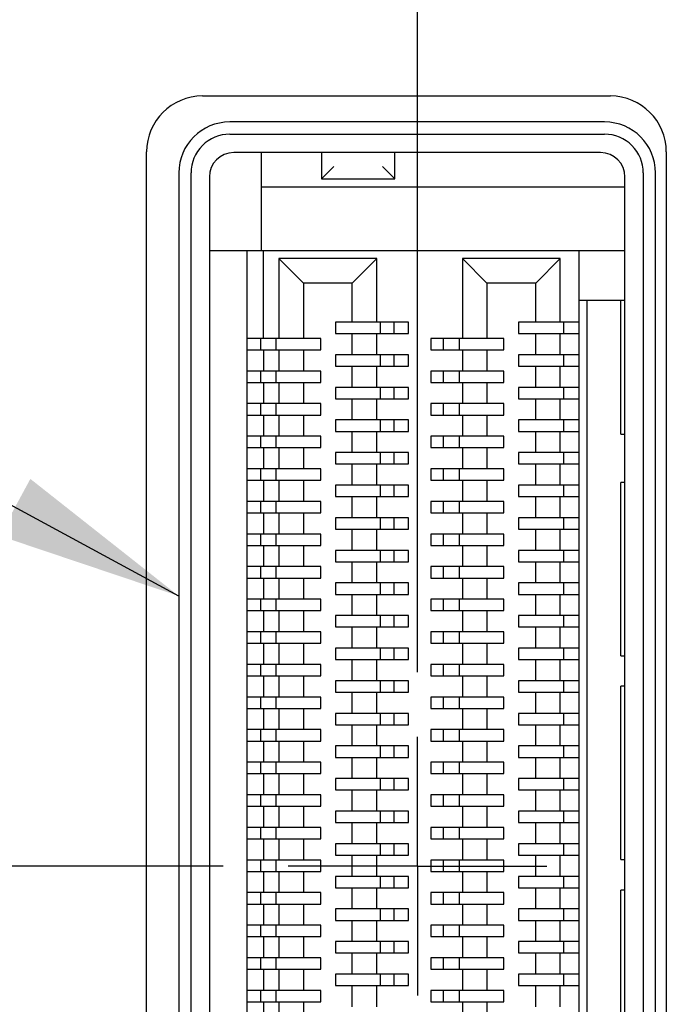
# Model space of a CAD drawing. Header units: inches. Extents: x 0.2 to 16.8, y 0.2 to 10.8.
# Tile 7 of 17: x 8.768 to 9.393, y 5.543 to 6.494. Entities that reach past the tile are written whole.
import ezdxf

# ---------------------------------------------------------------- set-up
doc = ezdxf.new("R2010")
doc.units = ezdxf.units.IN
doc.header["$LTSCALE"] = 0.935
doc.header["$MEASUREMENT"] = 0
doc.linetypes.add('CENTER', pattern=[0.6, 0.375, -0.075, 0.075, -0.075])
doc.layers.get('0').update_dxf_attribs({"linetype": 'CONTINUOUS'})
for name, color, linetype in [('02___PRT_ALL_AXES', 7, 'CONTINUOUS'), ('DETAIL', 7, 'CONTINUOUS'), ('DIMENSIONS', 7, 'CONTINUOUS')]:
    doc.layers.add(name, color=color, linetype=linetype)
doc.styles.get("Standard").update_dxf_attribs({"font": 'txt', "width": 0.8})
doc.dimstyles.new('DIMSTYLE_1', dxfattribs={"dimtxt": 0.125, "dimasz": 0.18, "dimexe": 0.18, "dimexo": 0.0625, "dimgap": 0.09, "dimtad": 0, "dimtih": 1, "dimtoh": 1, "dimdec": 3, "dimzin": 4, "dimdsep": 46, "dimtxsty": 'STANDARD', "dimblk": '_FILLED', "dimblk1": '_FILLED', "dimblk2": '_FILLED', "dimcen": 0.09, "dimadec": 0, "dimazin": 0, "dimtp": 0.01, "dimtm": 0.01, "dimtfac": 1, "dimtdec": 3, "dimtofl": 0, "dimtmove": 0, "dimatfit": 3, "dimldrblk": '_FILLED', "dimfxl": 1, "dimtolj": 1, "dimtzin": 4, "dimarcsym": 0})
doc.dimstyles.get("Standard").update_dxf_attribs({"dimtxt": 0.125, "dimasz": 0.18, "dimexe": 0.18, "dimexo": 0.0625, "dimgap": 0.09, "dimtad": 0, "dimtih": 1, "dimtoh": 1, "dimdec": 3, "dimzin": 4, "dimdsep": 46, "dimtxsty": 'STANDARD', "dimblk": '_FILLED', "dimblk1": '_FILLED', "dimblk2": '_FILLED', "dimcen": 0.09, "dimadec": 0, "dimazin": 0, "dimtol": 1, "dimtp": 0.01, "dimtm": 0.01, "dimtfac": 1, "dimtdec": 3, "dimtofl": 0, "dimtmove": 0, "dimatfit": 3, "dimldrblk": '_FILLED', "dimfxl": 1, "dimtolj": 1, "dimtzin": 4, "dimarcsym": 0})

# ---------------------------------------------------------------- blocks, each defined once
blk = doc.blocks.new('*D0')
at = {"layer": 'DIMENSIONS', "color": 2, "linetype": 'CONTINUOUS'}
blk.add_line((9.15223, 5.86412), (9.15223, 8.77222), dxfattribs=at)
at = {"layer": 'DIMENSIONS', "color": 2, "linetype": 'CONTINUOUS', "insert": (9.08973, 8.83472), "char_height": 0.125, "width": 1.125, "attachment_point": 1, "rotation": 90, "line_spacing_factor": 0.9}
blk.add_mtext('.361{\\Ftxt.shx;\\W1.000000;\\H0.125000; }[9.16]', dxfattribs=at)
blk = doc.blocks.new('_FILLED')
at = {"color": 0, "linetype": 'BYBLOCK'}
blk.add_solid([(0, 0), (-1, 0.1736), (-1, -0.1736)], dxfattribs=at)
blk = doc.blocks.new('*D5')
at = {"layer": 'DIMENSIONS', "color": 2, "linetype": 'CONTINUOUS'}
blk.add_line((8.9647, 5.67659), (7.81211, 5.67659), dxfattribs=at)
at = {"layer": 'DIMENSIONS', "color": 2, "linetype": 'CONTINUOUS', "insert": (7.74961, 5.73909), "char_height": 0.125, "width": 1.325, "attachment_point": 3, "line_spacing_factor": 0.9}
blk.add_mtext('2.288{\\Ftxt.shx;\\W1.000000;\\H0.125000; }[58.12]', dxfattribs=at)

msp = doc.modelspace()

# ---------------------------------------------------------------- linework, layer by layer
at = {"color": 7, "linetype": 'CONTINUOUS'}
for p, q in [((8.94461, 6.42072), (9.33861, 6.42072)), ((9.33302, 6.39559), (8.97093, 6.39559)), ((8.97093, 6.38378), (9.33302, 6.38378)), ((8.89061, 4.98772), (8.89061, 6.36672)), ((9.32908, 6.36606), (8.97487, 6.36606)), ((9.00164, 6.2715), (9.00164, 6.36606)), ((9.05951, 6.36606), (9.05951, 6.34067)), ((9.13038, 6.34067), (9.13038, 6.36606)), ((9.39261, 6.36672), (9.39261, 4.98772)), ((8.92172, 6.34638), (8.92172, 5.00764)), ((8.93353, 5.00764), (8.93353, 6.34638)), ((9.05951, 6.34067), (9.07132, 6.35248)), ((9.11857, 6.35248), (9.13038, 6.34067)), ((9.37042, 6.34638), (9.37042, 5.00764)), ((9.38223, 5.00764), (9.38223, 6.34638)), ((8.95124, 6.34244), (8.95124, 5.01157)), ((9.05951, 6.34067), (9.13038, 6.34067)), ((9.3527, 5.01157), (9.3527, 6.34244)), ((9.3527, 6.33252), (9.00164, 6.33252)), ((8.95124, 6.2715), (9.3527, 6.2715)), ((8.98774, 5.08252), (8.98774, 6.2715)), ((9.00349, 6.18646), (9.00349, 6.2715)), ((9.30821, 6.2715), (9.30821, 5.08252)), ((9.01845, 6.26362), (9.01845, 6.18646)), ((9.04207, 6.24), (9.01845, 6.26362)), ((9.11294, 6.26362), (9.01845, 6.26362)), ((9.08931, 6.24), (9.11294, 6.26362)), ((9.11294, 6.2022), (9.11294, 6.26362)), ((9.19561, 6.26362), (9.19561, 6.18646)), ((9.21924, 6.24), (9.19561, 6.26362)), ((9.2901, 6.26362), (9.19561, 6.26362)), ((9.26648, 6.24), (9.2901, 6.26362)), ((9.2901, 6.2022), (9.2901, 6.26362)), ((9.04207, 6.24), (9.04207, 6.18646)), ((9.08931, 6.24), (9.04207, 6.24)), ((9.08931, 6.2022), (9.08931, 6.24)), ((9.21924, 6.24), (9.21924, 6.18646)), ((9.26648, 6.24), (9.21924, 6.24)), ((9.26648, 6.2022), (9.26648, 6.24)), ((9.3527, 6.22327), (9.30821, 6.22327)), ((9.31609, 5.13075), (9.31609, 6.22327)), ((9.34876, 6.09413), (9.34876, 6.22327)), ((9.07317, 6.2022), (9.07317, 6.19118)), ((9.14365, 6.2022), (9.07317, 6.2022)), ((9.11648, 6.19118), (9.11648, 6.2022)), ((9.12987, 6.19118), (9.12987, 6.2022)), ((9.14365, 6.19118), (9.14365, 6.2022)), ((9.24994, 6.2022), (9.24994, 6.19118)), ((9.30821, 6.2022), (9.24994, 6.2022)), ((9.29325, 6.2022), (9.29325, 6.19118)), ((9.059, 6.18646), (8.98774, 6.18646)), ((9.00073, 6.18646), (9.00073, 6.17543)), ((9.01569, 6.17543), (9.01569, 6.18646)), ((9.059, 6.17543), (9.059, 6.18646)), ((9.07317, 6.19118), (9.14365, 6.19118)), ((9.08931, 6.17071), (9.08931, 6.19118)), ((9.11294, 6.17071), (9.11294, 6.19118)), ((9.1653, 6.18646), (9.1653, 6.17543)), ((9.23577, 6.18646), (9.1653, 6.18646)), ((9.1775, 6.17543), (9.1775, 6.18646)), ((9.19286, 6.17543), (9.19286, 6.18646)), ((9.23577, 6.17543), (9.23577, 6.18646)), ((9.24994, 6.19118), (9.30821, 6.19118)), ((9.26648, 6.17071), (9.26648, 6.19118)), ((9.2901, 6.17071), (9.2901, 6.19118)), ((8.98774, 6.17543), (9.059, 6.17543)), ((9.00349, 6.17543), (9.00349, 6.15496)), ((9.01845, 6.17543), (9.01845, 6.15496)), ((9.04207, 6.17543), (9.04207, 6.15496)), ((9.1653, 6.17543), (9.23577, 6.17543)), ((9.19561, 6.17543), (9.19561, 6.15496)), ((9.21924, 6.17543), (9.21924, 6.15496)), ((9.07317, 6.17071), (9.07317, 6.15968)), ((9.14365, 6.17071), (9.07317, 6.17071)), ((9.11648, 6.15968), (9.11648, 6.17071)), ((9.12987, 6.15968), (9.12987, 6.17071)), ((9.14365, 6.15968), (9.14365, 6.17071)), ((9.24994, 6.17071), (9.24994, 6.15968)), ((9.30821, 6.17071), (9.24994, 6.17071)), ((9.29325, 6.17071), (9.29325, 6.15968)), ((9.059, 6.15496), (8.98774, 6.15496)), ((9.00073, 6.15496), (9.00073, 6.14394)), ((9.01569, 6.14394), (9.01569, 6.15496)), ((9.059, 6.14394), (9.059, 6.15496)), ((9.07317, 6.15968), (9.14365, 6.15968)), ((9.08931, 6.13921), (9.08931, 6.15968)), ((9.11294, 6.13921), (9.11294, 6.15968)), ((9.1653, 6.15496), (9.1653, 6.14394)), ((9.23577, 6.15496), (9.1653, 6.15496)), ((9.1775, 6.14394), (9.1775, 6.15496)), ((9.19286, 6.14394), (9.19286, 6.15496)), ((9.23577, 6.14394), (9.23577, 6.15496)), ((9.24994, 6.15968), (9.30821, 6.15968)), ((9.26648, 6.13921), (9.26648, 6.15968)), ((9.2901, 6.13921), (9.2901, 6.15968)), ((8.98774, 6.14394), (9.059, 6.14394)), ((9.00349, 6.14394), (9.00349, 6.12346)), ((9.01845, 6.14394), (9.01845, 6.12346)), ((9.04207, 6.14394), (9.04207, 6.12346)), ((9.07317, 6.13921), (9.07317, 6.12819)), ((9.14365, 6.13921), (9.07317, 6.13921)), ((9.11648, 6.12819), (9.11648, 6.13921)), ((9.12987, 6.12819), (9.12987, 6.13921)), ((9.14365, 6.12819), (9.14365, 6.13921)), ((9.1653, 6.14394), (9.23577, 6.14394)), ((9.19561, 6.14394), (9.19561, 6.12346)), ((9.21924, 6.14394), (9.21924, 6.12346)), ((9.24994, 6.13921), (9.24994, 6.12819)), ((9.30821, 6.13921), (9.24994, 6.13921)), ((9.29325, 6.13921), (9.29325, 6.12819)), ((9.07317, 6.12819), (9.14365, 6.12819)), ((9.08931, 6.10772), (9.08931, 6.12819)), ((9.11294, 6.10772), (9.11294, 6.12819)), ((9.24994, 6.12819), (9.30821, 6.12819)), ((9.26648, 6.10772), (9.26648, 6.12819)), ((9.2901, 6.10772), (9.2901, 6.12819)), ((9.059, 6.12346), (8.98774, 6.12346)), ((9.00073, 6.12346), (9.00073, 6.11244)), ((9.01569, 6.11244), (9.01569, 6.12346)), ((9.059, 6.11244), (9.059, 6.12346)), ((9.1653, 6.12346), (9.1653, 6.11244)), ((9.23577, 6.12346), (9.1653, 6.12346)), ((9.1775, 6.11244), (9.1775, 6.12346)), ((9.19286, 6.11244), (9.19286, 6.12346)), ((9.23577, 6.11244), (9.23577, 6.12346)), ((8.98774, 6.11244), (9.059, 6.11244)), ((9.00349, 6.11244), (9.00349, 6.09197)), ((9.01845, 6.11244), (9.01845, 6.09197)), ((9.04207, 6.11244), (9.04207, 6.09197)), ((9.07317, 6.10772), (9.07317, 6.09669)), ((9.14365, 6.10772), (9.07317, 6.10772)), ((9.11648, 6.09669), (9.11648, 6.10772)), ((9.12987, 6.09669), (9.12987, 6.10772)), ((9.14365, 6.09669), (9.14365, 6.10772)), ((9.1653, 6.11244), (9.23577, 6.11244)), ((9.19561, 6.11244), (9.19561, 6.09197)), ((9.21924, 6.11244), (9.21924, 6.09197)), ((9.24994, 6.10772), (9.24994, 6.09669)), ((9.30821, 6.10772), (9.24994, 6.10772)), ((9.29325, 6.10772), (9.29325, 6.09669)), ((9.059, 6.09197), (8.98774, 6.09197)), ((9.00073, 6.09197), (9.00073, 6.08094)), ((9.01569, 6.08094), (9.01569, 6.09197)), ((9.059, 6.08094), (9.059, 6.09197)), ((9.07317, 6.09669), (9.14365, 6.09669)), ((9.08931, 6.07622), (9.08931, 6.09669)), ((9.11294, 6.07622), (9.11294, 6.09669)), ((9.1653, 6.09197), (9.1653, 6.08094)), ((9.23577, 6.09197), (9.1653, 6.09197)), ((9.1775, 6.08094), (9.1775, 6.09197)), ((9.19286, 6.08094), (9.19286, 6.09197)), ((9.23577, 6.08094), (9.23577, 6.09197)), ((9.24994, 6.09669), (9.30821, 6.09669)), ((9.26648, 6.07622), (9.26648, 6.09669)), ((9.2901, 6.07622), (9.2901, 6.09669)), ((9.34876, 6.09413), (9.3527, 6.09413)), ((8.98774, 6.08094), (9.059, 6.08094)), ((9.00349, 6.08094), (9.00349, 6.06047)), ((9.01845, 6.08094), (9.01845, 6.06047)), ((9.04207, 6.08094), (9.04207, 6.06047)), ((9.1653, 6.08094), (9.23577, 6.08094)), ((9.19561, 6.08094), (9.19561, 6.06047)), ((9.21924, 6.08094), (9.21924, 6.06047)), ((9.07317, 6.07622), (9.07317, 6.0652)), ((9.14365, 6.07622), (9.07317, 6.07622)), ((9.11648, 6.0652), (9.11648, 6.07622)), ((9.12987, 6.0652), (9.12987, 6.07622)), ((9.14365, 6.0652), (9.14365, 6.07622)), ((9.24994, 6.07622), (9.24994, 6.0652)), ((9.30821, 6.07622), (9.24994, 6.07622)), ((9.29325, 6.07622), (9.29325, 6.0652)), ((9.059, 6.06047), (8.98774, 6.06047)), ((9.00073, 6.06047), (9.00073, 6.04945)), ((9.01569, 6.04945), (9.01569, 6.06047)), ((9.059, 6.04945), (9.059, 6.06047)), ((9.07317, 6.0652), (9.14365, 6.0652)), ((9.08931, 6.04472), (9.08931, 6.0652)), ((9.11294, 6.04472), (9.11294, 6.0652)), ((9.1653, 6.06047), (9.1653, 6.04945)), ((9.23577, 6.06047), (9.1653, 6.06047)), ((9.1775, 6.04945), (9.1775, 6.06047)), ((9.19286, 6.04945), (9.19286, 6.06047)), ((9.23577, 6.04945), (9.23577, 6.06047)), ((9.24994, 6.0652), (9.30821, 6.0652)), ((9.26648, 6.04472), (9.26648, 6.0652)), ((9.2901, 6.04472), (9.2901, 6.0652)), ((8.98774, 6.04945), (9.059, 6.04945)), ((9.00349, 6.04945), (9.00349, 6.02898)), ((9.01845, 6.04945), (9.01845, 6.02898)), ((9.04207, 6.04945), (9.04207, 6.02898)), ((9.07317, 6.04472), (9.07317, 6.0337)), ((9.14365, 6.04472), (9.07317, 6.04472)), ((9.11648, 6.0337), (9.11648, 6.04472)), ((9.12987, 6.0337), (9.12987, 6.04472)), ((9.14365, 6.0337), (9.14365, 6.04472)), ((9.1653, 6.04945), (9.23577, 6.04945)), ((9.19561, 6.04945), (9.19561, 6.02898)), ((9.21924, 6.04945), (9.21924, 6.02898)), ((9.24994, 6.04472), (9.24994, 6.0337)), ((9.30821, 6.04472), (9.24994, 6.04472)), ((9.29325, 6.04472), (9.29325, 6.0337)), ((9.34876, 5.87996), (9.34876, 6.04728)), ((9.3527, 6.04728), (9.34876, 6.04728)), ((9.07317, 6.0337), (9.14365, 6.0337)), ((9.08931, 6.01323), (9.08931, 6.0337)), ((9.11294, 6.01323), (9.11294, 6.0337)), ((9.24994, 6.0337), (9.30821, 6.0337)), ((9.26648, 6.01323), (9.26648, 6.0337)), ((9.2901, 6.01323), (9.2901, 6.0337)), ((9.059, 6.02898), (8.98774, 6.02898)), ((9.00073, 6.02898), (9.00073, 6.01795)), ((9.01569, 6.01795), (9.01569, 6.02898)), ((9.059, 6.01795), (9.059, 6.02898)), ((9.1653, 6.02898), (9.1653, 6.01795)), ((9.23577, 6.02898), (9.1653, 6.02898)), ((9.1775, 6.01795), (9.1775, 6.02898)), ((9.19286, 6.01795), (9.19286, 6.02898)), ((9.23577, 6.01795), (9.23577, 6.02898)), ((8.98774, 6.01795), (9.059, 6.01795)), ((9.00349, 6.01795), (9.00349, 5.99748)), ((9.01845, 6.01795), (9.01845, 5.99748)), ((9.04207, 6.01795), (9.04207, 5.99748)), ((9.07317, 6.01323), (9.07317, 6.0022)), ((9.14365, 6.01323), (9.07317, 6.01323)), ((9.11648, 6.0022), (9.11648, 6.01323)), ((9.12987, 6.0022), (9.12987, 6.01323)), ((9.14365, 6.0022), (9.14365, 6.01323)), ((9.1653, 6.01795), (9.23577, 6.01795)), ((9.19561, 6.01795), (9.19561, 5.99748)), ((9.21924, 6.01795), (9.21924, 5.99748)), ((9.24994, 6.01323), (9.24994, 6.0022)), ((9.30821, 6.01323), (9.24994, 6.01323)), ((9.29325, 6.01323), (9.29325, 6.0022)), ((9.059, 5.99748), (8.98774, 5.99748)), ((9.00073, 5.99748), (9.00073, 5.98646)), ((9.01569, 5.98646), (9.01569, 5.99748)), ((9.059, 5.98646), (9.059, 5.99748)), ((9.07317, 6.0022), (9.14365, 6.0022)), ((9.08931, 5.98173), (9.08931, 6.0022)), ((9.11294, 5.98173), (9.11294, 6.0022)), ((9.1653, 5.99748), (9.1653, 5.98646)), ((9.23577, 5.99748), (9.1653, 5.99748)), ((9.1775, 5.98646), (9.1775, 5.99748)), ((9.19286, 5.98646), (9.19286, 5.99748)), ((9.23577, 5.98646), (9.23577, 5.99748)), ((9.24994, 6.0022), (9.30821, 6.0022)), ((9.26648, 5.98173), (9.26648, 6.0022)), ((9.2901, 5.98173), (9.2901, 6.0022)), ((8.98774, 5.98646), (9.059, 5.98646)), ((9.00349, 5.98646), (9.00349, 5.96598)), ((9.01845, 5.98646), (9.01845, 5.96598)), ((9.04207, 5.98646), (9.04207, 5.96598)), ((9.1653, 5.98646), (9.23577, 5.98646)), ((9.19561, 5.98646), (9.19561, 5.96598)), ((9.21924, 5.98646), (9.21924, 5.96598)), ((9.07317, 5.98173), (9.07317, 5.97071)), ((9.14365, 5.98173), (9.07317, 5.98173)), ((9.11648, 5.97071), (9.11648, 5.98173)), ((9.12987, 5.97071), (9.12987, 5.98173)), ((9.14365, 5.97071), (9.14365, 5.98173)), ((9.24994, 5.98173), (9.24994, 5.97071)), ((9.30821, 5.98173), (9.24994, 5.98173)), ((9.29325, 5.98173), (9.29325, 5.97071)), ((9.059, 5.96598), (8.98774, 5.96598)), ((9.00073, 5.96598), (9.00073, 5.95496)), ((9.01569, 5.95496), (9.01569, 5.96598)), ((9.059, 5.95496), (9.059, 5.96598)), ((9.07317, 5.97071), (9.14365, 5.97071)), ((9.08931, 5.95024), (9.08931, 5.97071)), ((9.11294, 5.95024), (9.11294, 5.97071)), ((9.1653, 5.96598), (9.1653, 5.95496)), ((9.23577, 5.96598), (9.1653, 5.96598)), ((9.1775, 5.95496), (9.1775, 5.96598)), ((9.19286, 5.95496), (9.19286, 5.96598)), ((9.23577, 5.95496), (9.23577, 5.96598)), ((9.24994, 5.97071), (9.30821, 5.97071)), ((9.26648, 5.95024), (9.26648, 5.97071)), ((9.2901, 5.95024), (9.2901, 5.97071)), ((8.98774, 5.95496), (9.059, 5.95496)), ((9.00349, 5.95496), (9.00349, 5.93449)), ((9.01845, 5.95496), (9.01845, 5.93449)), ((9.04207, 5.95496), (9.04207, 5.93449)), ((9.1653, 5.95496), (9.23577, 5.95496)), ((9.19561, 5.95496), (9.19561, 5.93449)), ((9.21924, 5.95496), (9.21924, 5.93449)), ((9.07317, 5.95024), (9.07317, 5.93921)), ((9.14365, 5.95024), (9.07317, 5.95024)), ((9.11648, 5.93921), (9.11648, 5.95024)), ((9.12987, 5.93921), (9.12987, 5.95024)), ((9.14365, 5.93921), (9.14365, 5.95024)), ((9.24994, 5.95024), (9.24994, 5.93921)), ((9.30821, 5.95024), (9.24994, 5.95024)), ((9.29325, 5.95024), (9.29325, 5.93921)), ((9.07317, 5.93921), (9.14365, 5.93921)), ((9.08931, 5.91874), (9.08931, 5.93921)), ((9.11294, 5.91874), (9.11294, 5.93921)), ((9.24994, 5.93921), (9.30821, 5.93921)), ((9.26648, 5.91874), (9.26648, 5.93921)), ((9.2901, 5.91874), (9.2901, 5.93921)), ((9.059, 5.93449), (8.98774, 5.93449)), ((9.00073, 5.93449), (9.00073, 5.92346)), ((9.01569, 5.92346), (9.01569, 5.93449)), ((9.059, 5.92346), (9.059, 5.93449)), ((9.1653, 5.93449), (9.1653, 5.92346)), ((9.23577, 5.93449), (9.1653, 5.93449)), ((9.1775, 5.92346), (9.1775, 5.93449)), ((9.19286, 5.92346), (9.19286, 5.93449)), ((9.23577, 5.92346), (9.23577, 5.93449)), ((8.98774, 5.92346), (9.059, 5.92346)), ((9.00349, 5.92346), (9.00349, 5.90299)), ((9.01845, 5.92346), (9.01845, 5.90299)), ((9.04207, 5.92346), (9.04207, 5.90299)), ((9.07317, 5.91874), (9.07317, 5.90772)), ((9.14365, 5.91874), (9.07317, 5.91874)), ((9.11648, 5.90772), (9.11648, 5.91874)), ((9.12987, 5.90772), (9.12987, 5.91874)), ((9.14365, 5.90772), (9.14365, 5.91874)), ((9.1653, 5.92346), (9.23577, 5.92346)), ((9.19561, 5.92346), (9.19561, 5.90299)), ((9.21924, 5.92346), (9.21924, 5.90299)), ((9.24994, 5.91874), (9.24994, 5.90772)), ((9.30821, 5.91874), (9.24994, 5.91874)), ((9.29325, 5.91874), (9.29325, 5.90772)), ((9.07317, 5.90772), (9.14365, 5.90772)), ((9.08931, 5.88724), (9.08931, 5.90772)), ((9.11294, 5.88724), (9.11294, 5.90772)), ((9.24994, 5.90772), (9.30821, 5.90772)), ((9.26648, 5.88724), (9.26648, 5.90772)), ((9.2901, 5.88724), (9.2901, 5.90772)), ((9.059, 5.90299), (8.98774, 5.90299)), ((9.00073, 5.90299), (9.00073, 5.89197)), ((9.01569, 5.89197), (9.01569, 5.90299)), ((9.059, 5.89197), (9.059, 5.90299)), ((9.1653, 5.90299), (9.1653, 5.89197)), ((9.23577, 5.90299), (9.1653, 5.90299)), ((9.1775, 5.89197), (9.1775, 5.90299)), ((9.19286, 5.89197), (9.19286, 5.90299)), ((9.23577, 5.89197), (9.23577, 5.90299)), ((8.98774, 5.89197), (9.059, 5.89197)), ((9.00349, 5.89197), (9.00349, 5.8715)), ((9.01845, 5.89197), (9.01845, 5.8715)), ((9.04207, 5.89197), (9.04207, 5.8715)), ((9.1653, 5.89197), (9.23577, 5.89197)), ((9.19561, 5.89197), (9.19561, 5.8715)), ((9.21924, 5.89197), (9.21924, 5.8715)), ((9.07317, 5.88724), (9.07317, 5.87622)), ((9.14365, 5.88724), (9.07317, 5.88724)), ((9.11648, 5.87622), (9.11648, 5.88724)), ((9.12987, 5.87622), (9.12987, 5.88724)), ((9.14365, 5.87622), (9.14365, 5.88724)), ((9.24994, 5.88724), (9.24994, 5.87622)), ((9.30821, 5.88724), (9.24994, 5.88724)), ((9.29325, 5.88724), (9.29325, 5.87622)), ((9.34876, 5.87996), (9.3527, 5.87996)), ((9.059, 5.8715), (8.98774, 5.8715)), ((9.00073, 5.8715), (9.00073, 5.86047)), ((9.01569, 5.86047), (9.01569, 5.8715)), ((9.059, 5.86047), (9.059, 5.8715)), ((9.07317, 5.87622), (9.14365, 5.87622)), ((9.08931, 5.85575), (9.08931, 5.87622)), ((9.11294, 5.85575), (9.11294, 5.87622)), ((9.1653, 5.8715), (9.1653, 5.86047)), ((9.23577, 5.8715), (9.1653, 5.8715)), ((9.1775, 5.86047), (9.1775, 5.8715)), ((9.19286, 5.86047), (9.19286, 5.8715)), ((9.23577, 5.86047), (9.23577, 5.8715)), ((9.24994, 5.87622), (9.30821, 5.87622)), ((9.26648, 5.85575), (9.26648, 5.87622)), ((9.2901, 5.85575), (9.2901, 5.87622)), ((8.98774, 5.86047), (9.059, 5.86047)), ((9.00349, 5.86047), (9.00349, 5.84)), ((9.01845, 5.86047), (9.01845, 5.84)), ((9.04207, 5.86047), (9.04207, 5.84)), ((9.1653, 5.86047), (9.23577, 5.86047)), ((9.19561, 5.86047), (9.19561, 5.84)), ((9.21924, 5.86047), (9.21924, 5.84)), ((9.07317, 5.85575), (9.07317, 5.84472)), ((9.14365, 5.85575), (9.07317, 5.85575)), ((9.11648, 5.84472), (9.11648, 5.85575)), ((9.12987, 5.84472), (9.12987, 5.85575)), ((9.14365, 5.84472), (9.14365, 5.85575)), ((9.24994, 5.85575), (9.24994, 5.84472)), ((9.30821, 5.85575), (9.24994, 5.85575)), ((9.29325, 5.85575), (9.29325, 5.84472)), ((9.34876, 5.68311), (9.34876, 5.85043)), ((9.3527, 5.85043), (9.34876, 5.85043)), ((9.07317, 5.84472), (9.14365, 5.84472)), ((9.08931, 5.82425), (9.08931, 5.84472)), ((9.11294, 5.82425), (9.11294, 5.84472)), ((9.24994, 5.84472), (9.30821, 5.84472)), ((9.26648, 5.82425), (9.26648, 5.84472)), ((9.2901, 5.82425), (9.2901, 5.84472)), ((9.059, 5.84), (8.98774, 5.84)), ((9.00073, 5.84), (9.00073, 5.82898)), ((9.01569, 5.82898), (9.01569, 5.84)), ((9.059, 5.82898), (9.059, 5.84)), ((9.1653, 5.84), (9.1653, 5.82898)), ((9.23577, 5.84), (9.1653, 5.84)), ((9.1775, 5.82898), (9.1775, 5.84)), ((9.19286, 5.82898), (9.19286, 5.84)), ((9.23577, 5.82898), (9.23577, 5.84)), ((8.98774, 5.82898), (9.059, 5.82898)), ((9.00349, 5.82898), (9.00349, 5.8085)), ((9.01845, 5.82898), (9.01845, 5.8085)), ((9.04207, 5.82898), (9.04207, 5.8085)), ((9.07317, 5.82425), (9.07317, 5.81323)), ((9.14365, 5.82425), (9.07317, 5.82425)), ((9.11648, 5.81323), (9.11648, 5.82425)), ((9.12987, 5.81323), (9.12987, 5.82425)), ((9.14365, 5.81323), (9.14365, 5.82425)), ((9.1653, 5.82898), (9.23577, 5.82898)), ((9.19561, 5.82898), (9.19561, 5.8085)), ((9.21924, 5.82898), (9.21924, 5.8085)), ((9.24994, 5.82425), (9.24994, 5.81323)), ((9.30821, 5.82425), (9.24994, 5.82425)), ((9.29325, 5.82425), (9.29325, 5.81323)), ((9.07317, 5.81323), (9.14365, 5.81323)), ((9.08931, 5.79276), (9.08931, 5.81323)), ((9.11294, 5.79276), (9.11294, 5.81323)), ((9.24994, 5.81323), (9.30821, 5.81323)), ((9.26648, 5.79276), (9.26648, 5.81323)), ((9.2901, 5.79276), (9.2901, 5.81323)), ((9.059, 5.8085), (8.98774, 5.8085)), ((9.00073, 5.8085), (9.00073, 5.79748)), ((9.01569, 5.79748), (9.01569, 5.8085)), ((9.059, 5.79748), (9.059, 5.8085)), ((9.1653, 5.8085), (9.1653, 5.79748)), ((9.23577, 5.8085), (9.1653, 5.8085)), ((9.1775, 5.79748), (9.1775, 5.8085)), ((9.19286, 5.79748), (9.19286, 5.8085)), ((9.23577, 5.79748), (9.23577, 5.8085)), ((8.98774, 5.79748), (9.059, 5.79748)), ((9.00349, 5.79748), (9.00349, 5.77701)), ((9.01845, 5.79748), (9.01845, 5.77701)), ((9.04207, 5.79748), (9.04207, 5.77701)), ((9.1653, 5.79748), (9.23577, 5.79748)), ((9.19561, 5.79748), (9.19561, 5.77701)), ((9.21924, 5.79748), (9.21924, 5.77701)), ((9.07317, 5.79276), (9.07317, 5.78173)), ((9.14365, 5.79276), (9.07317, 5.79276)), ((9.11648, 5.78173), (9.11648, 5.79276)), ((9.12987, 5.78173), (9.12987, 5.79276)), ((9.14365, 5.78173), (9.14365, 5.79276)), ((9.24994, 5.79276), (9.24994, 5.78173)), ((9.30821, 5.79276), (9.24994, 5.79276)), ((9.29325, 5.79276), (9.29325, 5.78173)), ((9.059, 5.77701), (8.98774, 5.77701)), ((9.00073, 5.77701), (9.00073, 5.76598)), ((9.01569, 5.76598), (9.01569, 5.77701)), ((9.059, 5.76598), (9.059, 5.77701)), ((9.07317, 5.78173), (9.14365, 5.78173)), ((9.08931, 5.76126), (9.08931, 5.78173)), ((9.11294, 5.76126), (9.11294, 5.78173)), ((9.1653, 5.77701), (9.1653, 5.76598)), ((9.23577, 5.77701), (9.1653, 5.77701)), ((9.1775, 5.76598), (9.1775, 5.77701)), ((9.19286, 5.76598), (9.19286, 5.77701)), ((9.23577, 5.76598), (9.23577, 5.77701)), ((9.24994, 5.78173), (9.30821, 5.78173)), ((9.26648, 5.76126), (9.26648, 5.78173)), ((9.2901, 5.76126), (9.2901, 5.78173)), ((8.98774, 5.76598), (9.059, 5.76598)), ((9.00349, 5.76598), (9.00349, 5.74551)), ((9.01845, 5.76598), (9.01845, 5.74551)), ((9.04207, 5.76598), (9.04207, 5.74551)), ((9.1653, 5.76598), (9.23577, 5.76598)), ((9.19561, 5.76598), (9.19561, 5.74551)), ((9.21924, 5.76598), (9.21924, 5.74551)), ((9.07317, 5.76126), (9.07317, 5.75024)), ((9.14365, 5.76126), (9.07317, 5.76126)), ((9.11648, 5.75024), (9.11648, 5.76126)), ((9.12987, 5.75024), (9.12987, 5.76126)), ((9.14365, 5.75024), (9.14365, 5.76126)), ((9.24994, 5.76126), (9.24994, 5.75024)), ((9.30821, 5.76126), (9.24994, 5.76126)), ((9.29325, 5.76126), (9.29325, 5.75024)), ((9.07317, 5.75024), (9.14365, 5.75024)), ((9.08931, 5.72976), (9.08931, 5.75024)), ((9.11294, 5.72976), (9.11294, 5.75024)), ((9.24994, 5.75024), (9.30821, 5.75024)), ((9.26648, 5.72976), (9.26648, 5.75024)), ((9.2901, 5.72976), (9.2901, 5.75024)), ((9.059, 5.74551), (8.98774, 5.74551)), ((9.00073, 5.74551), (9.00073, 5.73449)), ((9.01569, 5.73449), (9.01569, 5.74551)), ((9.059, 5.73449), (9.059, 5.74551)), ((9.1653, 5.74551), (9.1653, 5.73449)), ((9.23577, 5.74551), (9.1653, 5.74551)), ((9.1775, 5.73449), (9.1775, 5.74551)), ((9.19286, 5.73449), (9.19286, 5.74551)), ((9.23577, 5.73449), (9.23577, 5.74551)), ((8.98774, 5.73449), (9.059, 5.73449)), ((9.00349, 5.73449), (9.00349, 5.71402)), ((9.01845, 5.73449), (9.01845, 5.71402)), ((9.04207, 5.73449), (9.04207, 5.71402)), ((9.07317, 5.72976), (9.07317, 5.71874)), ((9.14365, 5.72976), (9.07317, 5.72976)), ((9.11648, 5.71874), (9.11648, 5.72976)), ((9.12987, 5.71874), (9.12987, 5.72976)), ((9.14365, 5.71874), (9.14365, 5.72976)), ((9.1653, 5.73449), (9.23577, 5.73449)), ((9.19561, 5.73449), (9.19561, 5.71402)), ((9.21924, 5.73449), (9.21924, 5.71402)), ((9.24994, 5.72976), (9.24994, 5.71874)), ((9.30821, 5.72976), (9.24994, 5.72976)), ((9.29325, 5.72976), (9.29325, 5.71874)), ((9.07317, 5.71874), (9.14365, 5.71874)), ((9.08931, 5.69827), (9.08931, 5.71874)), ((9.11294, 5.69827), (9.11294, 5.71874)), ((9.24994, 5.71874), (9.30821, 5.71874)), ((9.26648, 5.69827), (9.26648, 5.71874)), ((9.2901, 5.69827), (9.2901, 5.71874)), ((9.059, 5.71402), (8.98774, 5.71402)), ((9.00073, 5.71402), (9.00073, 5.70299)), ((9.01569, 5.70299), (9.01569, 5.71402)), ((9.059, 5.70299), (9.059, 5.71402)), ((9.1653, 5.71402), (9.1653, 5.70299)), ((9.23577, 5.71402), (9.1653, 5.71402)), ((9.1775, 5.70299), (9.1775, 5.71402)), ((9.19286, 5.70299), (9.19286, 5.71402)), ((9.23577, 5.70299), (9.23577, 5.71402)), ((8.98774, 5.70299), (9.059, 5.70299)), ((9.00349, 5.70299), (9.00349, 5.68252)), ((9.01845, 5.70299), (9.01845, 5.68252)), ((9.04207, 5.70299), (9.04207, 5.68252)), ((9.07317, 5.69827), (9.07317, 5.68724)), ((9.14365, 5.69827), (9.07317, 5.69827)), ((9.11648, 5.68724), (9.11648, 5.69827)), ((9.12987, 5.68724), (9.12987, 5.69827)), ((9.14365, 5.68724), (9.14365, 5.69827)), ((9.1653, 5.70299), (9.23577, 5.70299)), ((9.19561, 5.70299), (9.19561, 5.68252)), ((9.21924, 5.70299), (9.21924, 5.68252)), ((9.24994, 5.69827), (9.24994, 5.68724)), ((9.30821, 5.69827), (9.24994, 5.69827)), ((9.29325, 5.69827), (9.29325, 5.68724)), ((9.059, 5.68252), (8.98774, 5.68252)), ((9.00073, 5.68252), (9.00073, 5.6715)), ((9.01569, 5.6715), (9.01569, 5.68252)), ((9.059, 5.6715), (9.059, 5.68252)), ((9.07317, 5.68724), (9.14365, 5.68724)), ((9.08931, 5.66677), (9.08931, 5.68724)), ((9.11294, 5.66677), (9.11294, 5.68724)), ((9.1653, 5.68252), (9.1653, 5.6715)), ((9.23577, 5.68252), (9.1653, 5.68252)), ((9.1775, 5.6715), (9.1775, 5.68252)), ((9.19286, 5.6715), (9.19286, 5.68252)), ((9.23577, 5.6715), (9.23577, 5.68252)), ((9.24994, 5.68724), (9.30821, 5.68724)), ((9.26648, 5.66677), (9.26648, 5.68724)), ((9.2901, 5.66677), (9.2901, 5.68724)), ((9.34876, 5.68311), (9.3527, 5.68311)), ((8.98774, 5.6715), (9.059, 5.6715)), ((9.00349, 5.6715), (9.00349, 5.65102)), ((9.01845, 5.6715), (9.01845, 5.65102)), ((9.04207, 5.6715), (9.04207, 5.65102)), ((9.1653, 5.6715), (9.23577, 5.6715)), ((9.19561, 5.6715), (9.19561, 5.65102)), ((9.21924, 5.6715), (9.21924, 5.65102)), ((9.07317, 5.66677), (9.07317, 5.65575)), ((9.14365, 5.66677), (9.07317, 5.66677)), ((9.11648, 5.65575), (9.11648, 5.66677)), ((9.12987, 5.65575), (9.12987, 5.66677)), ((9.14365, 5.65575), (9.14365, 5.66677)), ((9.24994, 5.66677), (9.24994, 5.65575)), ((9.30821, 5.66677), (9.24994, 5.66677)), ((9.29325, 5.66677), (9.29325, 5.65575)), ((9.059, 5.65102), (8.98774, 5.65102)), ((9.00073, 5.65102), (9.00073, 5.64)), ((9.01569, 5.64), (9.01569, 5.65102)), ((9.059, 5.64), (9.059, 5.65102)), ((9.07317, 5.65575), (9.14365, 5.65575)), ((9.08931, 5.63528), (9.08931, 5.65575)), ((9.11294, 5.63528), (9.11294, 5.65575)), ((9.1653, 5.65102), (9.1653, 5.64)), ((9.23577, 5.65102), (9.1653, 5.65102)), ((9.1775, 5.64), (9.1775, 5.65102)), ((9.19286, 5.64), (9.19286, 5.65102)), ((9.23577, 5.64), (9.23577, 5.65102)), ((9.24994, 5.65575), (9.30821, 5.65575)), ((9.26648, 5.63528), (9.26648, 5.65575)), ((9.2901, 5.63528), (9.2901, 5.65575)), ((9.34876, 5.48626), (9.34876, 5.65358)), ((9.3527, 5.65358), (9.34876, 5.65358)), ((8.98774, 5.64), (9.059, 5.64)), ((9.00349, 5.64), (9.00349, 5.61953)), ((9.01845, 5.64), (9.01845, 5.61953)), ((9.04207, 5.64), (9.04207, 5.61953)), ((9.07317, 5.63528), (9.07317, 5.62425)), ((9.14365, 5.63528), (9.07317, 5.63528)), ((9.11648, 5.62425), (9.11648, 5.63528)), ((9.12987, 5.62425), (9.12987, 5.63528)), ((9.14365, 5.62425), (9.14365, 5.63528)), ((9.1653, 5.64), (9.23577, 5.64)), ((9.19561, 5.64), (9.19561, 5.61953)), ((9.21924, 5.64), (9.21924, 5.61953)), ((9.24994, 5.63528), (9.24994, 5.62425)), ((9.30821, 5.63528), (9.24994, 5.63528)), ((9.29325, 5.63528), (9.29325, 5.62425)), ((9.07317, 5.62425), (9.14365, 5.62425)), ((9.08931, 5.60378), (9.08931, 5.62425)), ((9.11294, 5.60378), (9.11294, 5.62425)), ((9.24994, 5.62425), (9.30821, 5.62425)), ((9.26648, 5.60378), (9.26648, 5.62425)), ((9.2901, 5.60378), (9.2901, 5.62425)), ((9.059, 5.61953), (8.98774, 5.61953)), ((9.00073, 5.61953), (9.00073, 5.6085)), ((9.01569, 5.6085), (9.01569, 5.61953)), ((9.059, 5.6085), (9.059, 5.61953)), ((9.1653, 5.61953), (9.1653, 5.6085)), ((9.23577, 5.61953), (9.1653, 5.61953)), ((9.1775, 5.6085), (9.1775, 5.61953)), ((9.19286, 5.6085), (9.19286, 5.61953)), ((9.23577, 5.6085), (9.23577, 5.61953)), ((8.98774, 5.6085), (9.059, 5.6085)), ((9.00349, 5.6085), (9.00349, 5.58803)), ((9.01845, 5.6085), (9.01845, 5.58803)), ((9.04207, 5.6085), (9.04207, 5.58803)), ((9.07317, 5.60378), (9.07317, 5.59276)), ((9.14365, 5.60378), (9.07317, 5.60378)), ((9.11648, 5.59276), (9.11648, 5.60378)), ((9.12987, 5.59276), (9.12987, 5.60378)), ((9.14365, 5.59276), (9.14365, 5.60378)), ((9.1653, 5.6085), (9.23577, 5.6085)), ((9.19561, 5.6085), (9.19561, 5.58803)), ((9.21924, 5.6085), (9.21924, 5.58803)), ((9.24994, 5.60378), (9.24994, 5.59276)), ((9.30821, 5.60378), (9.24994, 5.60378)), ((9.29325, 5.60378), (9.29325, 5.59276)), ((9.059, 5.58803), (8.98774, 5.58803)), ((9.00073, 5.58803), (9.00073, 5.57701)), ((9.01569, 5.57701), (9.01569, 5.58803)), ((9.059, 5.57701), (9.059, 5.58803)), ((9.07317, 5.59276), (9.14365, 5.59276)), ((9.08931, 5.57228), (9.08931, 5.59276)), ((9.11294, 5.57228), (9.11294, 5.59276)), ((9.1653, 5.58803), (9.1653, 5.57701)), ((9.23577, 5.58803), (9.1653, 5.58803)), ((9.1775, 5.57701), (9.1775, 5.58803)), ((9.19286, 5.57701), (9.19286, 5.58803)), ((9.23577, 5.57701), (9.23577, 5.58803)), ((9.24994, 5.59276), (9.30821, 5.59276)), ((9.26648, 5.57228), (9.26648, 5.59276)), ((9.2901, 5.57228), (9.2901, 5.59276)), ((8.98774, 5.57701), (9.059, 5.57701)), ((9.00349, 5.57701), (9.00349, 5.55654)), ((9.01845, 5.57701), (9.01845, 5.55654)), ((9.04207, 5.57701), (9.04207, 5.55654)), ((9.1653, 5.57701), (9.23577, 5.57701)), ((9.19561, 5.57701), (9.19561, 5.55654)), ((9.21924, 5.57701), (9.21924, 5.55654)), ((9.07317, 5.57228), (9.07317, 5.56126)), ((9.14365, 5.57228), (9.07317, 5.57228)), ((9.11648, 5.56126), (9.11648, 5.57228)), ((9.12987, 5.56126), (9.12987, 5.57228)), ((9.14365, 5.56126), (9.14365, 5.57228)), ((9.24994, 5.57228), (9.24994, 5.56126)), ((9.30821, 5.57228), (9.24994, 5.57228)), ((9.29325, 5.57228), (9.29325, 5.56126)), ((9.059, 5.55654), (8.98774, 5.55654)), ((9.00073, 5.55654), (9.00073, 5.54551)), ((9.01569, 5.54551), (9.01569, 5.55654)), ((9.059, 5.54551), (9.059, 5.55654)), ((9.07317, 5.56126), (9.14365, 5.56126)), ((9.08931, 5.54079), (9.08931, 5.56126)), ((9.11294, 5.54079), (9.11294, 5.56126)), ((9.1653, 5.55654), (9.1653, 5.54551)), ((9.23577, 5.55654), (9.1653, 5.55654)), ((9.1775, 5.54551), (9.1775, 5.55654)), ((9.19286, 5.54551), (9.19286, 5.55654)), ((9.23577, 5.54551), (9.23577, 5.55654)), ((9.24994, 5.56126), (9.30821, 5.56126)), ((9.26648, 5.54079), (9.26648, 5.56126)), ((9.2901, 5.54079), (9.2901, 5.56126)), ((8.98774, 5.54551), (9.059, 5.54551)), ((9.00349, 5.54551), (9.00349, 5.52504)), ((9.01845, 5.54551), (9.01845, 5.52504)), ((9.04207, 5.54551), (9.04207, 5.52504)), ((9.1653, 5.54551), (9.23577, 5.54551)), ((9.19561, 5.54551), (9.19561, 5.52504)), ((9.21924, 5.54551), (9.21924, 5.52504))]:
    msp.add_line(p, q, dxfattribs=at)
for centre, radius, start, end in [((8.94461, 6.36672), 0.054, 90, 180), ((9.33861, 6.36672), 0.054, 0, 90), ((8.97093, 6.34638), 0.04921, 90, 180), ((9.33302, 6.34638), 0.04921, 0, 90), ((8.97093, 6.34638), 0.0374, 89.99794, 180.0035), ((9.33302, 6.34638), 0.0374, 359.99794, 90.00217), ((8.97487, 6.34244), 0.02362, 90, 180), ((9.32908, 6.34244), 0.02362, 0, 90)]:
    msp.add_arc(centre, radius, start, end, dxfattribs=at)
at = {"layer": '02___PRT_ALL_AXES', "color": 7, "linetype": 'CENTER'}
for q in [(9.15223, 5.80162), (9.0272, 5.67659), (9.15223, 5.55157), (9.27725, 5.67659)]:
    msp.add_line((9.15223, 5.67659), q, dxfattribs=at)

# ---------------------------------------------------------------- dimensions: what is measured, and where the dimension line sits
at = {"layer": 'DIMENSIONS', "color": 2, "linetype": 'CONTINUOUS'}
for feature_location, offset, dtype, origin, picture, middle in [((9.15223, 5.86412), (0, 2.90811), 1, (8.79161, 8.08982), '*D0', (9.15223, 9.39722)), ((8.9647, 5.67659), (-1.15259, 0), 0, (9.0272, 7.96472), '*D5', (6.78711, 5.67659))]:
    dim = msp.add_ordinate_dim(feature_location=feature_location, offset=offset, dtype=dtype, origin=origin, dimstyle='DIMSTYLE_1', dxfattribs=at)
    dim.commit()
    dim.dimension.update_dxf_attribs({"geometry": picture, "text_midpoint": middle})

# ---------------------------------------------------------------- leaders
at = {"layer": 'DETAIL', "color": 2, "linetype": 'CONTINUOUS'}
msp.add_leader([(8.92172, 5.93756), (7.94266, 6.46789), (7.76266, 6.46789)], dimstyle='STANDARD', override={"dimtad": 0}, dxfattribs=at)

doc.saveas('drawing.dxf')
